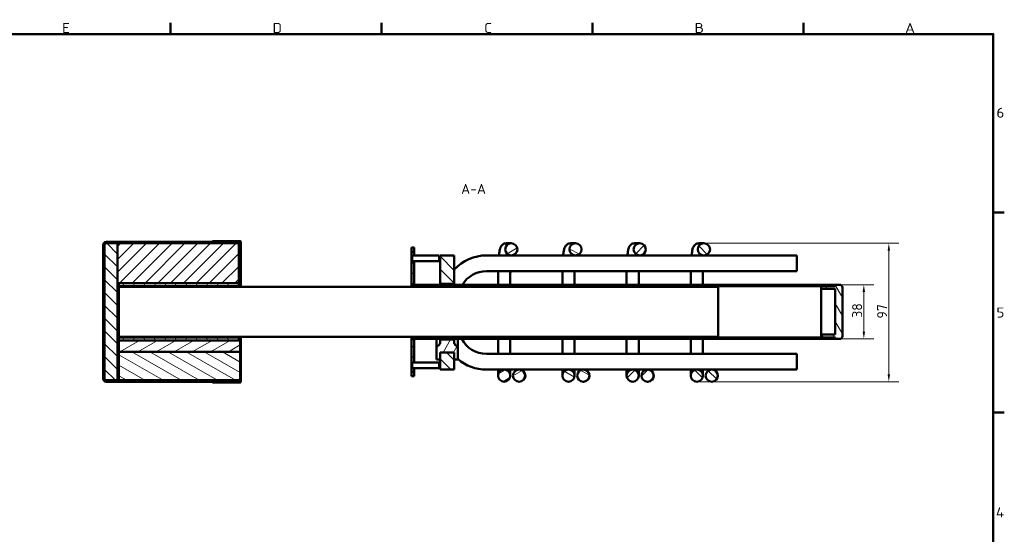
# Model space of a CAD drawing. Header units: millimetres. Extents: x 17 to 1184, y 7 to 835.
# Tile 7 of 7: x 491 to 1181, y 475 to 835. Entities that reach past the tile are written whole.
import ezdxf

# ---------------------------------------------------------------- set-up
doc = ezdxf.new("R2010")
doc.units = ezdxf.units.MM
doc.header["$LTSCALE"] = 2
for name, color, linetype, lineweight in [('Bemaßung', 7, 'Continuous', 15), ('Rahmen', 7, 'Continuous', 50), ('Schraffur', 7, 'Continuous', 18), ('Sichtbar', 7, 'Continuous', 50), ('Symbol', 7, 'Continuous', 18)]:
    doc.layers.add(name, color=color, linetype=linetype, lineweight=lineweight)
doc.styles.add('Notiztext (DIN)', font='isocpeur.ttf')
doc.styles.add('PohlCon Text gedehnt 110%', font='isocpeur.ttf', dxfattribs={"width": 1.1})
doc.styles.add('PohlCon Text normal (DIN)', font='isocpeur.ttf')
doc.dimstyles.new('POHLCON (DIN)', dxfattribs={"dimscale": 2, "dimtxt": 3.5, "dimasz": 2.55, "dimexe": 3.5, "dimexo": 1.1, "dimgap": 0.6, "dimtad": 1, "dimrnd": 1e-08, "dimtxsty": 'PohlCon Text normal (DIN)', "dimcen": 0.09, "dimdle": 10, "dimclrd": 256, "dimclre": 256, "dimclrt": 256, "dimadec": 1, "dimazin": 2, "dimtfac": 0.771429, "dimtmove": 0, "dimatfit": 3, "dimfxl": 1, "dimtolj": 1, "dimlwd": -1, "dimlwe": -1, "dimarcsym": 0})
pattern_1 = [(45, (0, 0), (-4.490128, 4.490128), [])]
pattern_2 = [(135.0002, (0, 0), (-4.49011, -4.490145), [])]
pattern_3 = [(60, (0, 0), (-5.49926, 3.175002), [])]
pattern_4 = [(120.0002, (0, 0), (-5.49925, -3.175017), [])]
pattern_5 = [(30, (0, 0), (-3.175002, 5.49926), [])]
pattern_6 = [(150.00025, (0, 0), (-3.174976, -5.499275), [])]

# ---------------------------------------------------------------- blocks, each defined once
blk = doc.blocks.new('Ränder Vorgaberahmen')
at = {"layer": 'Rahmen'}
for p, q in [((298.25, 412.5), (298.25, 416.4)), ((372.19, 412.5), (372.19, 416.4)), ((446.12, 412.5), (446.12, 416.4)), ((520.06, 412.5), (520.06, 416.4)), ((586.5, 350), (590.4, 350)), ((586.5, 280), (590.4, 280))]:
    blk.add_line(p, q, dxfattribs=at)
at = {"layer": 'Rahmen', "flags": 128}
blk.add_lwpolyline([(12.5, 7.5), (12.5, 412.5), (586.5, 412.5), (586.5, 7.5), (12.5, 7.5)], dxfattribs=at)
at = {"layer": 'Symbol', "char_height": 3.5, "attachment_point": 7, "style": 'PohlCon Text gedehnt 110%'}
for s, insert in [('E', (260.27, 412.9)), ('D', (334.01, 412.9)), ('C', (408.14, 412.9)), ('B', (481.89, 412.9)), ('A', (555.63, 412.9)), ('6', (587.63, 383.25)), ('5', (587.63, 313.25)), ('4', (587.45, 243.25))]:
    blk.add_mtext(s, dxfattribs=dict(at, insert=insert))
blk = doc.blocks.new('*D17')
at = {"layer": 'Bemaßung', "transparency": 16777216}
for p, q in [((1064.58, 649.5), (1089.38, 649.5)), ((1082.38, 616.6), (1082.38, 644.4)), ((1064.58, 611.5), (1089.38, 611.5))]:
    blk.add_line(p, q, dxfattribs=at)
for points in [[(1081.53, 644.4), (1083.23, 644.4), (1082.38, 649.5)], [(1081.53, 616.6), (1083.23, 616.6), (1082.38, 611.5)]]:
    blk.add_solid(points, dxfattribs=at)
at = {"layer": 'Defpoints', "color": 0, "transparency": 16777216}
for p in [(1062.38, 649.5), (1082.38, 649.5), (1062.38, 611.5)]:
    blk.add_point(p, dxfattribs=at)
at = {"layer": 'Bemaßung', "transparency": 16777216, "insert": (1074.18, 626.3), "char_height": 7, "attachment_point": 1, "rotation": 90, "style": 'PohlCon Text normal (DIN)'}
blk.add_mtext('\\A1;38', dxfattribs=at)
blk = doc.blocks.new('*D25')
at = {"layer": 'Bemaßung', "transparency": 16777216}
for p, q in [((972.52, 678.5), (1106.88, 678.5)), ((1099.88, 586.6), (1099.88, 673.4)), ((967.58, 581.5), (1106.88, 581.5))]:
    blk.add_line(p, q, dxfattribs=at)
for points in [[(1099.03, 673.4), (1100.73, 673.4), (1099.88, 678.5)], [(1099.03, 586.6), (1100.73, 586.6), (1099.88, 581.5)]]:
    blk.add_solid(points, dxfattribs=at)
at = {"layer": 'Defpoints', "color": 0, "transparency": 16777216}
for p in [(970.32, 678.5), (1099.88, 678.5), (965.38, 581.5)]:
    blk.add_point(p, dxfattribs=at)
at = {"layer": 'Bemaßung', "transparency": 16777216, "insert": (1091.68, 625.8), "char_height": 7, "attachment_point": 1, "rotation": 90, "style": 'PohlCon Text normal (DIN)'}
blk.add_mtext('\\A1;97', dxfattribs=at)

msp = doc.modelspace()

# ---------------------------------------------------------------- hatches: boundary and pattern name
at = {"layer": 'Schraffur'}
h = msp.add_hatch(dxfattribs=at)
h.set_pattern_fill('ANSI31', color=256, scale=50.8, angle=14.999978, style=0)
h.set_pattern_definition(pattern_3)
edge = h.paths.add_edge_path()
edge.add_ellipse((551.378, 677.501), major_axis=(-2, 0), ratio=1, start_angle=270, end_angle=360)
edge.add_line((549.378, 677.501), (549.378, 655.501))
edge.add_line((549.378, 655.501), (549.378, 605.501))
edge.add_line((549.378, 605.501), (549.378, 583.501))
edge.add_ellipse((551.378, 583.501), major_axis=(0, -2), ratio=1, start_angle=270, end_angle=360)
edge.add_line((551.378, 581.501), (645.378, 581.501))
edge.add_line((645.378, 581.501), (645.378, 582.501))
edge.add_line((645.378, 582.501), (560.378, 582.501))
edge.add_line((560.378, 582.501), (559.378, 582.501))
edge.add_line((559.378, 582.501), (551.378, 582.501))
edge.add_ellipse((551.378, 583.501), major_axis=(-1, 0), ratio=1, start_angle=0, end_angle=90, ccw=False)
edge.add_line((550.378, 583.501), (550.378, 677.501))
edge.add_ellipse((551.378, 677.501), major_axis=(0, 1), ratio=1, start_angle=0, end_angle=90, ccw=False)
edge.add_line((551.378, 678.501), (559.378, 678.501))
edge.add_line((559.378, 678.501), (644.378, 678.501))
edge.add_line((644.378, 678.501), (645.378, 678.501))
edge.add_line((645.378, 678.501), (645.378, 679.501))
edge.add_line((645.378, 679.501), (551.378, 679.501))
h = msp.add_hatch(dxfattribs=at)
h.set_pattern_fill('ANSI31', color=256, scale=50.8, angle=90.00021, style=0)
h.set_pattern_definition(pattern_2)
h.paths.add_polyline_path([(559.378, 582.501), (559.378, 618.001), (559.378, 643.001), (559.378, 650.501), (559.378, 678.501), (551.378, 678.501), (550.378, 678.501), (550.378, 677.501), (550.378, 583.501), (550.378, 582.501), (551.378, 582.501)])
h = msp.add_hatch(dxfattribs=at)
h.set_pattern_fill('ANSI31', color=256, scale=50.8, style=0)
h.set_pattern_definition(pattern_1)
h.paths.add_polyline_path([(559.378, 650.501), (560.378, 650.501), (644.378, 650.501), (644.378, 678.501), (559.378, 678.501)])
h = msp.add_hatch(dxfattribs=at)
h.set_pattern_fill('ANSI31', color=256, scale=50.8, angle=90.00021, style=0)
h.set_pattern_definition(pattern_2)
edge = h.paths.add_edge_path()
edge.add_line((645.878, 581.502), (645.878, 613.001))
edge.add_line((645.878, 613.001), (645.378, 613.001))
edge.add_line((645.378, 613.001), (645.378, 610.501))
edge.add_line((645.378, 610.501), (645.378, 602.501))
edge.add_line((645.378, 602.501), (645.378, 582.501))
edge.add_line((645.378, 582.501), (645.378, 581.502))
edge.add_ellipse((645.377, 581.502), major_axis=(0, -0.001), ratio=1, start_angle=0, end_angle=90, ccw=False)
edge.add_line((645.377, 581.501), (625.878, 581.501))
edge.add_line((625.878, 581.501), (625.878, 581.001))
edge.add_line((625.878, 581.001), (645.377, 581.001))
edge.add_ellipse((645.377, 581.502), major_axis=(0.501, 0), ratio=1, start_angle=270, end_angle=360)
edge = h.paths.add_edge_path()
edge.add_line((645.878, 648.001), (645.878, 679.5))
edge.add_ellipse((645.377, 679.5), major_axis=(0, 0.501), ratio=1, start_angle=270, end_angle=360)
edge.add_line((645.377, 680.001), (625.878, 680.001))
edge.add_line((625.878, 680.001), (625.878, 679.501))
edge.add_line((625.878, 679.501), (645.377, 679.501))
edge.add_ellipse((645.377, 679.5), major_axis=(0.001, 0), ratio=1, start_angle=0, end_angle=90, ccw=False)
edge.add_line((645.378, 679.5), (645.378, 678.501))
edge.add_line((645.378, 678.501), (645.378, 648.001))
edge.add_line((645.378, 648.001), (645.878, 648.001))
h = msp.add_hatch(dxfattribs=at)
h.set_pattern_fill('ANSI31', color=256, scale=50.8, angle=-14.999978, style=0)
h.set_pattern_definition(pattern_5)
edge = h.paths.add_edge_path()
edge.add_ellipse((835.316, 674.251), major_axis=(-4.263, 0), ratio=0.9969173, start_angle=0, end_angle=360)
edge = h.paths.add_edge_path()
edge.add_ellipse((830.378, 585.751), major_axis=(4.25, 0), ratio=1, start_angle=0, end_angle=360)
edge = h.paths.add_edge_path()
edge.add_ellipse((840.769, 585.751), major_axis=(-4.25, 0), ratio=0.9999619, start_angle=0, end_angle=360)
h = msp.add_hatch(dxfattribs=at)
h.set_pattern_fill('ANSI31', color=256, scale=50.8, angle=105.000246, style=0)
h.set_pattern_definition(pattern_6)
edge = h.paths.add_edge_path()
edge.add_ellipse((880.316, 674.251), major_axis=(-4.263, 0), ratio=0.9969173, start_angle=0, end_angle=360)
edge = h.paths.add_edge_path()
edge.add_ellipse((875.378, 585.751), major_axis=(4.25, 0), ratio=1, start_angle=0, end_angle=360)
edge = h.paths.add_edge_path()
edge.add_ellipse((885.769, 585.751), major_axis=(-4.25, 0), ratio=0.9999619, start_angle=0, end_angle=360)
h = msp.add_hatch(dxfattribs=at)
h.set_pattern_fill('ANSI31', color=256, scale=50.8, style=0)
h.set_pattern_definition(pattern_1)
edge = h.paths.add_edge_path()
edge.add_ellipse((925.316, 674.251), major_axis=(-4.263, 0), ratio=0.9969173, start_angle=0, end_angle=360)
edge = h.paths.add_edge_path()
edge.add_ellipse((920.378, 585.751), major_axis=(4.25, 0), ratio=1, start_angle=0, end_angle=360)
edge = h.paths.add_edge_path()
edge.add_ellipse((930.769, 585.751), major_axis=(-4.25, 0), ratio=0.9999619, start_angle=0, end_angle=360)
h = msp.add_hatch(dxfattribs=at)
h.set_pattern_fill('ANSI31', color=256, scale=50.8, angle=90.00021, style=0)
h.set_pattern_definition(pattern_2)
edge = h.paths.add_edge_path()
edge.add_ellipse((970.316, 674.251), major_axis=(-4.263, 0), ratio=0.9969173, start_angle=0, end_angle=360)
edge = h.paths.add_edge_path()
edge.add_ellipse((965.378, 585.751), major_axis=(4.25, 0), ratio=1, start_angle=0, end_angle=360)
edge = h.paths.add_edge_path()
edge.add_ellipse((975.769, 585.751), major_axis=(-4.25, 0), ratio=0.9999619, start_angle=0, end_angle=360)
h = msp.add_hatch(dxfattribs=at)
h.set_pattern_fill('ANSI31', color=256, scale=50.8, angle=105.000246, style=0)
h.set_pattern_definition(pattern_6)
edge = h.paths.add_edge_path()
edge.add_line((767.378, 588.501), (765.378, 588.501))
edge.add_line((765.378, 588.501), (765.378, 591.051))
edge.add_line((765.378, 591.051), (765.885, 591.051))
edge.add_ellipse((769.378, 593.001), major_axis=(-2, 3.464), ratio=1, start_angle=89.176396, end_angle=90)
edge.add_line((765.914, 591.001), (767.378, 591.001))
edge.add_line((767.378, 591.001), (767.378, 588.501))
edge = h.paths.add_edge_path()
edge.add_line((767.378, 672.501), (765.378, 672.501))
edge.add_line((765.378, 672.501), (765.378, 669.951))
edge.add_line((765.378, 669.951), (765.885, 669.951))
edge.add_ellipse((769.378, 668.001), major_axis=(1.95, 3.492), ratio=1, start_angle=89.176396, end_angle=90, ccw=False)
edge.add_line((765.914, 670.001), (767.378, 670.001))
edge.add_line((767.378, 670.001), (767.378, 672.501))
edge = h.paths.add_edge_path()
edge.add_line((765.378, 666.051), (765.378, 665.501))
edge.add_line((765.378, 665.501), (765.378, 649.751))
edge.add_line((765.378, 649.751), (767.378, 649.751))
edge.add_line((767.378, 649.751), (767.378, 666.001))
edge.add_line((767.378, 666.001), (765.914, 666.001))
edge.add_ellipse((769.378, 668.001), major_axis=(-2, 3.464), ratio=1, start_angle=89.176396, end_angle=90, ccw=False)
edge.add_line((765.885, 666.051), (765.378, 666.051))
edge = h.paths.add_edge_path()
edge.add_line((765.378, 611.251), (765.378, 595.501))
edge.add_line((765.378, 595.501), (765.378, 594.951))
edge.add_line((765.378, 594.951), (765.885, 594.951))
edge.add_ellipse((769.378, 593.001), major_axis=(1.95, 3.492), ratio=1, start_angle=89.176396, end_angle=90, ccw=False)
edge.add_line((765.914, 595.001), (767.378, 595.001))
edge.add_line((767.378, 595.001), (767.378, 611.251))
edge.add_line((767.378, 611.251), (765.378, 611.251))
h = msp.add_hatch(dxfattribs=at)
h.set_pattern_fill('ANSI31', color=256, scale=50.8, angle=90.00021, style=0)
h.set_pattern_definition(pattern_2)
h.paths.add_polyline_path([(785.378, 670.001), (785.378, 650.001), (795.378, 650.001), (795.378, 670.001)])
h.paths.add_polyline_path([(795.378, 590.001), (795.378, 597.301), (795.378, 602.001), (785.378, 602.001), (785.378, 597.301), (785.378, 590.001)])
h = msp.add_hatch(dxfattribs=at)
h.set_pattern_fill('ANSI31', color=256, scale=50.8, angle=-14.999978, style=0)
h.set_pattern_definition(pattern_5)
h.paths.add_polyline_path([(765.308, 595.501), (765.378, 595.501), (765.378, 611.251), (765.378, 611.501), (765.378, 612.501), (765.378, 613.001), (765.308, 613.001)])
h.paths.add_polyline_path([(765.378, 648.001), (765.378, 648.501), (765.378, 649.501), (765.378, 649.751), (765.378, 665.501), (765.308, 665.501), (765.308, 648.001)])
h = msp.add_hatch(dxfattribs=at)
h.set_pattern_fill('ANSI31', color=256, scale=50.8, angle=14.999978, style=0)
h.set_pattern_definition(pattern_3)
h.paths.add_polyline_path([(549.378, 655.501), (549.278, 655.501), (549.278, 605.501), (549.378, 605.501)])
h = msp.add_hatch(dxfattribs=at)
h.set_pattern_fill('ANSI31', color=256, scale=50.8, angle=75.000175, style=0)
h.set_pattern_definition(pattern_4)
h.paths.add_polyline_path([(560.378, 650.501), (560.378, 648.501), (644.378, 648.501), (644.378, 650.501)])
h.paths.add_polyline_path([(560.378, 612.501), (560.378, 610.501), (644.378, 610.501), (644.378, 612.501)])
h = msp.add_hatch(dxfattribs=at)
h.set_pattern_fill('ANSI31', color=256, scale=50.8, style=0)
h.set_pattern_definition(pattern_1)
edge = h.paths.add_edge_path()
edge.add_ellipse((1061.878, 649.001), major_axis=(0.5, 0), ratio=1, start_angle=270, end_angle=360)
edge.add_line((1062.378, 649.001), (1062.378, 649.501))
edge.add_line((1062.378, 649.501), (765.378, 649.501))
edge.add_line((765.378, 649.501), (765.378, 648.501))
edge.add_line((765.378, 648.501), (1061.878, 648.501))
edge = h.paths.add_edge_path()
edge.add_ellipse((1061.878, 612.001), major_axis=(0, 0.5), ratio=1, start_angle=270, end_angle=360)
edge.add_line((1061.878, 612.501), (765.378, 612.501))
edge.add_line((765.378, 612.501), (765.378, 611.501))
edge.add_line((765.378, 611.501), (1062.378, 611.501))
edge.add_line((1062.378, 611.501), (1062.378, 612.001))
h = msp.add_hatch(dxfattribs=at)
h.set_pattern_fill('ANSI31', color=256, scale=50.8, angle=75.000175, style=0)
h.set_pattern_definition(pattern_4)
edge = h.paths.add_edge_path()
edge.add_line((1062.378, 646.501), (1062.378, 614.501))
edge.add_line((1062.378, 614.501), (1052.378, 614.501))
edge.add_line((1052.378, 614.501), (1052.378, 613.501))
edge.add_ellipse((1053.378, 613.501), major_axis=(0, -1), ratio=1, start_angle=270, end_angle=360)
edge.add_line((1053.378, 612.501), (1061.878, 612.501))
edge.add_line((1061.878, 612.501), (1062.378, 612.501))
edge.add_line((1062.378, 612.501), (1062.378, 612.001))
edge.add_line((1062.378, 612.001), (1062.378, 611.501))
edge.add_line((1062.378, 611.501), (1065.378, 611.501))
edge.add_ellipse((1065.378, 613.501), major_axis=(2, 0), ratio=1, start_angle=270, end_angle=360)
edge.add_line((1067.378, 613.501), (1067.378, 647.501))
edge.add_ellipse((1065.378, 647.501), major_axis=(0, 2), ratio=1, start_angle=270, end_angle=360)
edge.add_line((1065.378, 649.501), (1062.378, 649.501))
edge.add_line((1062.378, 649.501), (1062.378, 649.001))
edge.add_line((1062.378, 649.001), (1062.378, 648.501))
edge.add_line((1062.378, 648.501), (1061.878, 648.501))
edge.add_line((1061.878, 648.501), (1053.378, 648.501))
edge.add_ellipse((1053.378, 647.501), major_axis=(-1, 0), ratio=1, start_angle=270, end_angle=360)
edge.add_line((1052.378, 647.501), (1052.378, 646.501))
edge.add_line((1052.378, 646.501), (1062.378, 646.501))
h = msp.add_hatch(dxfattribs=at)
h.set_pattern_fill('ANSI31', color=256, scale=50.8, style=0)
h.set_pattern_definition(pattern_1)
h.paths.add_polyline_path([(559.378, 618.001), (560.378, 618.001), (560.378, 634.306), (560.378, 643.001), (559.378, 643.001)])
h = msp.add_hatch(dxfattribs=at)
h.set_pattern_fill('ANSI31', color=256, scale=50.8, angle=-14.999978, style=0)
h.set_pattern_definition(pattern_5)
h.paths.add_polyline_path([(560.378, 610.501), (560.378, 602.501), (645.378, 602.501), (645.378, 610.501), (644.378, 610.501)])
h = msp.add_hatch(dxfattribs=at)
h.set_pattern_fill('ANSI31', color=256, scale=50.8, angle=14.999978, style=0)
h.set_pattern_definition(pattern_3)
edge = h.paths.add_edge_path()
edge.add_line((797.878, 597.001), (797.878, 604.673))
edge.add_ellipse((795.878, 604.673), major_axis=(0, 2), ratio=1, start_angle=270, end_angle=315)
edge.add_line((797.292, 606.087), (795.964, 607.415))
edge.add_ellipse((797.378, 608.829), major_axis=(-1.414, 1.414), ratio=1, start_angle=45, end_angle=90, ccw=False)
edge.add_line((795.378, 608.829), (795.378, 610.701))
edge.add_ellipse((795.078, 610.701), major_axis=(0, 0.3), ratio=1, start_angle=270, end_angle=360)
edge.add_line((795.078, 611.001), (785.678, 611.001))
edge.add_ellipse((785.678, 610.701), major_axis=(-0.3, 0), ratio=1, start_angle=270, end_angle=360)
edge.add_line((785.378, 610.701), (785.378, 608.829))
edge.add_ellipse((783.378, 608.829), major_axis=(0, -2), ratio=1, start_angle=45, end_angle=90, ccw=False)
edge.add_line((784.792, 607.415), (783.464, 606.087))
edge.add_ellipse((784.878, 604.673), major_axis=(-1.414, -1.414), ratio=1, start_angle=270, end_angle=315)
edge.add_line((782.878, 604.673), (782.878, 597.001))
edge.add_line((782.878, 597.001), (785.078, 597.001))
edge.add_ellipse((785.078, 597.301), major_axis=(0.3, 0), ratio=1, start_angle=270, end_angle=360)
edge.add_line((785.378, 597.301), (785.378, 602.001))
edge.add_line((785.378, 602.001), (795.378, 602.001))
edge.add_line((795.378, 602.001), (795.378, 597.301))
edge.add_ellipse((795.678, 597.301), major_axis=(0, -0.3), ratio=1, start_angle=270, end_angle=360)
edge.add_line((795.678, 597.001), (797.878, 597.001))
h = msp.add_hatch(dxfattribs=at)
h.set_pattern_fill('ANSI31', color=256, scale=50.8, angle=105.000246, style=0)
h.set_pattern_definition(pattern_6)
h.paths.add_polyline_path([(645.378, 602.501), (560.378, 602.501), (560.378, 582.501), (645.378, 582.501)])

# ---------------------------------------------------------------- linework, layer by layer
at = {"layer": 'Sichtbar'}
for p, q in [((549.378, 677.501), (549.378, 583.501)), ((559.378, 678.501), (550.378, 678.501)), ((550.378, 678.501), (550.378, 582.501)), ((550.378, 583.501), (550.378, 677.501)), ((645.378, 679.501), (551.378, 679.501)), ((551.378, 678.501), (645.378, 678.501)), ((644.378, 678.501), (559.378, 678.501)), ((559.378, 678.501), (559.378, 650.501)), ((559.378, 582.501), (559.378, 678.501)), ((645.377, 680.001), (625.878, 680.001)), ((625.878, 680.001), (625.878, 679.501)), ((625.878, 679.501), (645.377, 679.501)), ((644.378, 650.501), (644.378, 678.501)), ((645.378, 677.501), (644.378, 677.501)), ((645.378, 678.501), (645.378, 679.501)), ((645.378, 679.5), (645.378, 648.001)), ((645.878, 648.001), (645.878, 679.5)), ((835.316, 678.501), (831.947, 678.501)), ((880.316, 678.501), (876.947, 678.501)), ((925.316, 678.501), (921.947, 678.501)), ((970.316, 678.501), (966.947, 678.501)), ((765.378, 672.501), (765.378, 675.501)), ((765.378, 675.501), (767.378, 675.501)), ((767.378, 672.501), (765.378, 672.501)), ((765.378, 672.501), (765.378, 669.951)), ((765.378, 669.951), (765.885, 669.951)), ((765.378, 666.051), (765.378, 669.951)), ((765.914, 666.001), (765.914, 670.001)), ((765.914, 670.001), (784.842, 670.001)), ((767.378, 675.501), (767.378, 672.501)), ((767.378, 670.001), (767.378, 672.501)), ((784.842, 670.001), (784.842, 666.001)), ((785.378, 670.001), (785.378, 650.001)), ((795.378, 670.001), (785.378, 670.001)), ((795.378, 650.001), (795.378, 670.001)), ((832.168, 670.001), (817.878, 670.001)), ((835.316, 670.001), (832.168, 670.001)), ((877.168, 670.001), (835.316, 670.001)), ((880.316, 670.001), (877.168, 670.001)), ((922.168, 670.001), (880.316, 670.001)), ((925.316, 670.001), (922.168, 670.001)), ((967.168, 670.001), (925.316, 670.001)), ((970.316, 670.001), (967.168, 670.001)), ((1035.378, 670.001), (970.316, 670.001)), ((1035.378, 670.001), (1035.378, 659.001)), ((765.378, 665.501), (765.308, 665.501)), ((765.308, 665.501), (765.308, 648.001)), ((765.378, 666.051), (765.378, 649.751)), ((765.885, 666.051), (765.378, 666.051)), ((765.378, 648.001), (765.378, 665.501)), ((765.914, 666.001), (784.842, 666.001)), ((767.378, 649.751), (767.378, 666.001)), ((549.378, 655.501), (549.278, 655.501)), ((549.278, 655.501), (549.278, 605.501)), ((549.378, 605.501), (549.378, 655.501)), ((1035.378, 659.001), (817.878, 659.001)), ((559.378, 650.501), (644.378, 650.501)), ((560.378, 649.415), (559.378, 649.415)), ((560.378, 650.501), (560.378, 648.501)), ((644.378, 650.501), (560.378, 650.501)), ((644.378, 648.501), (644.378, 650.501)), ((765.378, 649.751), (767.378, 649.751)), ((1062.378, 649.501), (765.378, 649.501)), ((765.378, 649.501), (765.378, 648.501)), ((767.378, 649.751), (767.378, 649.501)), ((785.378, 650.001), (795.378, 650.001)), ((785.378, 649.501), (785.378, 650.001)), ((795.378, 650.001), (795.378, 649.501)), ((826.128, 654.251), (826.128, 649.501)), ((834.628, 654.251), (834.628, 649.501)), ((871.128, 654.251), (871.128, 649.501)), ((879.628, 654.251), (879.628, 649.501)), ((916.128, 654.251), (916.128, 649.501)), ((924.628, 654.251), (924.628, 649.501)), ((961.128, 654.251), (961.128, 649.501)), ((969.628, 654.251), (969.628, 649.501)), ((1062.378, 649.001), (1062.378, 649.501)), ((1065.378, 649.501), (1062.378, 649.501)), ((1062.378, 649.501), (1062.378, 648.501)), ((560.378, 643.001), (559.378, 643.001)), ((559.378, 643.001), (559.378, 618.001)), ((560.378, 648.501), (644.378, 648.501)), ((560.378, 648.001), (560.378, 648.501)), ((560.378, 648.001), (560.378, 613.001)), ((980.378, 648.001), (560.378, 648.001)), ((644.378, 648.501), (644.378, 648.001)), ((765.378, 648.501), (1061.878, 648.501)), ((980.378, 613.001), (980.378, 648.001)), ((1052.378, 647.501), (1052.378, 646.501)), ((1052.378, 646.501), (1062.378, 646.501)), ((1052.378, 614.501), (1052.378, 646.501)), ((1062.378, 648.501), (1053.378, 648.501)), ((1062.378, 646.501), (1062.378, 614.501)), ((1067.378, 613.501), (1067.378, 647.501)), ((559.378, 618.001), (560.378, 618.001)), ((1062.378, 614.501), (1052.378, 614.501)), ((1052.378, 614.501), (1052.378, 613.501)), ((560.378, 611.587), (559.378, 611.587)), ((560.378, 610.501), (559.378, 610.501)), ((560.378, 612.501), (560.378, 613.001)), ((980.378, 613.001), (560.378, 613.001)), ((560.378, 612.501), (560.378, 610.501)), ((644.378, 612.501), (560.378, 612.501)), ((560.378, 610.501), (644.378, 610.501)), ((560.378, 610.501), (560.378, 602.501)), ((645.378, 610.501), (560.378, 610.501)), ((644.378, 613.001), (644.378, 612.501)), ((644.378, 610.501), (644.378, 612.501)), ((645.378, 613.001), (645.378, 581.502)), ((645.378, 602.501), (645.378, 610.501)), ((645.878, 581.502), (645.878, 613.001)), ((765.308, 613.001), (765.308, 595.501)), ((765.378, 595.501), (765.378, 613.001)), ((1061.878, 612.501), (765.378, 612.501)), ((765.378, 612.501), (765.378, 611.501)), ((765.378, 611.501), (1062.378, 611.501)), ((765.378, 611.251), (765.378, 594.951)), ((767.378, 611.251), (765.378, 611.251)), ((767.378, 611.501), (767.378, 611.251)), ((767.378, 595.001), (767.378, 611.251)), ((782.878, 611.501), (782.878, 607.501)), ((782.878, 607.501), (782.878, 604.673)), ((784.792, 607.415), (783.464, 606.087)), ((785.378, 611.501), (785.378, 610.701)), ((785.378, 610.701), (785.378, 608.829)), ((795.078, 611.001), (785.678, 611.001)), ((795.378, 610.701), (795.378, 611.501)), ((795.378, 608.829), (795.378, 610.701)), ((797.292, 606.087), (795.964, 607.415)), ((797.878, 607.501), (797.878, 611.501)), ((797.878, 604.673), (797.878, 607.501)), ((826.128, 611.501), (826.128, 605.751)), ((834.628, 611.501), (834.628, 605.751)), ((871.128, 611.501), (871.128, 605.751)), ((879.628, 611.501), (879.628, 605.751)), ((916.128, 611.501), (916.128, 605.751)), ((924.628, 611.501), (924.628, 605.751)), ((961.128, 611.501), (961.128, 605.751)), ((969.628, 611.501), (969.628, 605.751)), ((1053.378, 612.501), (1062.378, 612.501)), ((1062.378, 612.501), (1062.378, 611.501)), ((1062.378, 611.501), (1062.378, 612.001)), ((1062.378, 611.501), (1065.378, 611.501)), ((549.278, 605.501), (549.378, 605.501)), ((560.378, 602.501), (645.378, 602.501)), ((645.378, 602.501), (560.378, 602.501)), ((560.378, 602.501), (560.378, 582.501)), ((645.378, 582.501), (645.378, 602.501)), ((782.878, 604.673), (782.878, 597.001)), ((785.378, 597.301), (785.378, 602.001)), ((785.378, 602.001), (795.378, 602.001)), ((795.378, 602.001), (785.378, 602.001)), ((785.378, 602.001), (785.378, 590.001)), ((795.378, 602.001), (795.378, 597.301)), ((795.378, 590.001), (795.378, 602.001)), ((797.878, 597.001), (797.878, 604.673)), ((817.878, 601.001), (1035.378, 601.001)), ((826.128, 605.751), (826.128, 601.001)), ((834.628, 601.001), (834.628, 605.751)), ((871.128, 605.751), (871.128, 601.001)), ((879.628, 601.001), (879.628, 605.751)), ((916.128, 605.751), (916.128, 601.001)), ((924.628, 601.001), (924.628, 605.751)), ((961.128, 605.751), (961.128, 601.001)), ((969.628, 601.001), (969.628, 605.751)), ((1035.378, 590.001), (1035.378, 601.001)), ((765.308, 595.501), (765.378, 595.501)), ((765.378, 594.951), (765.885, 594.951)), ((765.378, 591.051), (765.378, 594.951)), ((765.914, 591.001), (765.914, 595.001)), ((765.914, 595.001), (784.842, 595.001)), ((782.878, 597.001), (785.078, 597.001)), ((784.842, 595.001), (784.842, 591.001)), ((795.678, 597.001), (797.878, 597.001)), ((765.885, 591.051), (765.378, 591.051)), ((765.378, 591.051), (765.378, 588.501)), ((767.378, 588.501), (765.378, 588.501)), ((765.378, 585.501), (765.378, 588.501)), ((765.914, 591.001), (784.842, 591.001)), ((767.378, 588.501), (767.378, 591.001)), ((767.378, 588.501), (767.378, 585.501)), ((785.378, 590.001), (795.378, 590.001)), ((817.878, 590.001), (840.769, 590.001)), ((826.128, 590.001), (826.128, 585.751)), ((834.628, 585.751), (834.628, 590.001)), ((840.922, 590.001), (840.769, 590.001)), ((840.922, 590.001), (885.769, 590.001)), ((871.128, 590.001), (871.128, 585.751)), ((879.628, 585.751), (879.628, 590.001)), ((885.922, 590.001), (885.769, 590.001)), ((885.922, 590.001), (930.769, 590.001)), ((916.128, 590.001), (916.128, 585.751)), ((924.628, 585.751), (924.628, 590.001)), ((930.922, 590.001), (930.769, 590.001)), ((930.922, 590.001), (975.769, 590.001)), ((961.128, 590.001), (961.128, 585.751)), ((969.628, 585.751), (969.628, 590.001)), ((975.922, 590.001), (975.769, 590.001)), ((975.922, 590.001), (1035.378, 590.001)), ((550.378, 582.501), (559.378, 582.501)), ((645.378, 582.501), (551.378, 582.501)), ((551.378, 581.501), (645.378, 581.501)), ((560.378, 582.501), (645.378, 582.501)), ((645.377, 581.501), (625.878, 581.501)), ((625.878, 581.501), (625.878, 581.001)), ((625.878, 581.001), (645.377, 581.001)), ((645.378, 581.501), (645.378, 582.501)), ((767.378, 585.501), (765.378, 585.501)), ((840.922, 581.501), (840.769, 581.501)), ((885.922, 581.501), (885.769, 581.501)), ((930.922, 581.501), (930.769, 581.501)), ((975.922, 581.501), (975.769, 581.501))]:
    msp.add_line(p, q, dxfattribs=at)
for centre in [(830.378, 585.751), (875.378, 585.751), (920.378, 585.751), (965.378, 585.751)]:
    msp.add_circle(centre, 4.25, dxfattribs=at)
for centre, radius, start, end in [((551.378, 677.501), 2, 90, 180), ((551.378, 677.501), 1, 90, 180), ((645.377, 679.5), 0.501, 0, 90), ((645.377, 679.5), 0.001, 0, 90), ((769.378, 668.001), 4, 150, 210), ((781.378, 668.001), 4, 330, 30), ((817.878, 639.501), 30.5, 90, 137.536275), ((817.878, 639.501), 19.5, 90, 149.148114), ((1061.878, 649.001), 0.5, 270, 0), ((1065.378, 647.501), 2, 0, 90), ((1053.378, 647.501), 1, 90, 180), ((783.378, 608.829), 2, 315, 0), ((785.678, 610.701), 0.3, 90, 180), ((795.078, 610.701), 0.3, 0, 90), ((797.378, 608.829), 2, 180, 225), ((817.878, 620.501), 19.5, 207.486426, 270), ((1053.378, 613.501), 1, 180, 270), ((1061.878, 612.001), 0.5, 0, 90), ((1065.378, 613.501), 2, 270, 0), ((784.878, 604.673), 2, 135, 180), ((795.878, 604.673), 2, 0, 45), ((769.378, 593.001), 4, 150, 210), ((781.378, 593.001), 4, 330, 30), ((785.078, 597.301), 0.3, 270, 0), ((795.678, 597.301), 0.3, 180, 270), ((817.878, 620.501), 30.5, 229.02439, 270), ((551.378, 583.501), 2, 180, 270), ((551.378, 583.501), 1, 180, 270), ((645.377, 581.502), 0.001, 270, 0), ((645.377, 581.502), 0.501, 270, 0)]:
    msp.add_arc(centre, radius, start, end, dxfattribs=at)
for centre, major_axis, ratio in [((835.316, 674.251), (-4.263, 0), 0.9969173), ((880.316, 674.251), (-4.263, 0), 0.9969173), ((925.316, 674.251), (-4.263, 0), 0.9969173), ((970.316, 674.251), (-4.263, 0), 0.9969173), ((840.769, 585.751), (-4.25, 0), 0.9999619), ((885.769, 585.751), (-4.25, 0), 0.9999619), ((930.769, 585.751), (-4.25, 0), 0.9999619), ((975.769, 585.751), (-4.25, 0), 0.9999619)]:
    msp.add_ellipse(centre, major_axis=major_axis, ratio=ratio, dxfattribs=at)
for centre in [(840.922, 585.751), (885.922, 585.751), (930.922, 585.751), (975.922, 585.751)]:
    msp.add_ellipse(centre, major_axis=(0, 4.25), ratio=0.9999619, start_param=3.1415927, end_param=6.2831853, dxfattribs=at)
for points, knots in [([(831.947, 678.501), (831.451, 678.501), (830.96, 678.411), (830.072, 678.11), (829.691, 677.893), (829.014, 677.41), (828.755, 677.144), (828.296, 676.602), (828.136, 676.341), (827.807, 675.748), (827.695, 675.46), (827.317, 674.391), (827.197, 673.731), (826.929, 672.072), (826.814, 671.106), (826.71, 670.001)], [3.14159265, 3.14159265, 3.14159265, 3.14159265, 3.16825759, 3.16825759, 3.19756367, 3.19756367, 3.23409092, 3.23409092, 3.28217688, 3.28217688, 3.35985204, 3.35985204, 3.59382512, 3.59382512, 3.83727159, 3.83727159, 3.83727159, 3.83727159]), ([(876.947, 678.501), (876.451, 678.501), (875.96, 678.411), (875.072, 678.11), (874.691, 677.893), (874.014, 677.41), (873.755, 677.144), (873.296, 676.602), (873.136, 676.341), (872.807, 675.748), (872.695, 675.46), (872.317, 674.391), (872.197, 673.731), (871.929, 672.072), (871.814, 671.106), (871.71, 670.001)], [3.14159265, 3.14159265, 3.14159265, 3.14159265, 3.16825759, 3.16825759, 3.19756367, 3.19756367, 3.23409092, 3.23409092, 3.28217688, 3.28217688, 3.35985204, 3.35985204, 3.59382512, 3.59382512, 3.83727159, 3.83727159, 3.83727159, 3.83727159]), ([(921.947, 678.501), (921.451, 678.501), (920.96, 678.411), (920.072, 678.11), (919.691, 677.893), (919.014, 677.41), (918.755, 677.144), (918.296, 676.602), (918.136, 676.341), (917.807, 675.748), (917.695, 675.46), (917.317, 674.391), (917.197, 673.731), (916.929, 672.072), (916.814, 671.106), (916.71, 670.001)], [3.14159265, 3.14159265, 3.14159265, 3.14159265, 3.16825759, 3.16825759, 3.19756367, 3.19756367, 3.23409092, 3.23409092, 3.28217688, 3.28217688, 3.35985204, 3.35985204, 3.59382512, 3.59382512, 3.83727159, 3.83727159, 3.83727159, 3.83727159]), ([(966.947, 678.501), (966.451, 678.501), (965.96, 678.411), (965.072, 678.11), (964.691, 677.893), (964.014, 677.41), (963.755, 677.144), (963.296, 676.602), (963.136, 676.341), (962.807, 675.748), (962.695, 675.46), (962.317, 674.391), (962.197, 673.731), (961.929, 672.072), (961.814, 671.106), (961.71, 670.001)], [3.14159265, 3.14159265, 3.14159265, 3.14159265, 3.16825759, 3.16825759, 3.19756367, 3.19756367, 3.23409092, 3.23409092, 3.28217688, 3.28217688, 3.35985204, 3.35985204, 3.59382512, 3.59382512, 3.83727159, 3.83727159, 3.83727159, 3.83727159]), ([(826.172, 659.001), (826.164, 658.608), (826.158, 658.212), (826.136, 656.638), (826.128, 655.444), (826.128, 654.251)], [4.47671638, 4.47671638, 4.47671638, 4.47671638, 4.53630292, 4.53630292, 4.71238898, 4.71238898, 4.71238898, 4.71238898]), ([(834.673, 659.001), (834.664, 658.499), (834.655, 657.993), (834.635, 656.415), (834.628, 655.333), (834.628, 654.251)], [4.46832185, 4.46832185, 4.46832185, 4.46832185, 4.54729716, 4.54729716, 4.71238898, 4.71238898, 4.71238898, 4.71238898]), ([(871.172, 659.001), (871.164, 658.608), (871.158, 658.212), (871.136, 656.638), (871.128, 655.444), (871.128, 654.251)], [4.47671638, 4.47671638, 4.47671638, 4.47671638, 4.53630292, 4.53630292, 4.71238898, 4.71238898, 4.71238898, 4.71238898]), ([(879.673, 659.001), (879.664, 658.499), (879.655, 657.993), (879.635, 656.415), (879.628, 655.333), (879.628, 654.251)], [4.46832185, 4.46832185, 4.46832185, 4.46832185, 4.54729716, 4.54729716, 4.71238898, 4.71238898, 4.71238898, 4.71238898]), ([(916.172, 659.001), (916.164, 658.608), (916.158, 658.212), (916.136, 656.638), (916.128, 655.444), (916.128, 654.251)], [4.47671638, 4.47671638, 4.47671638, 4.47671638, 4.53630292, 4.53630292, 4.71238898, 4.71238898, 4.71238898, 4.71238898]), ([(924.673, 659.001), (924.664, 658.499), (924.655, 657.993), (924.635, 656.415), (924.628, 655.333), (924.628, 654.251)], [4.46832185, 4.46832185, 4.46832185, 4.46832185, 4.54729716, 4.54729716, 4.71238898, 4.71238898, 4.71238898, 4.71238898]), ([(961.172, 659.001), (961.164, 658.608), (961.158, 658.212), (961.136, 656.638), (961.128, 655.444), (961.128, 654.251)], [4.47671638, 4.47671638, 4.47671638, 4.47671638, 4.53630292, 4.53630292, 4.71238898, 4.71238898, 4.71238898, 4.71238898]), ([(969.673, 659.001), (969.664, 658.499), (969.655, 657.993), (969.635, 656.415), (969.628, 655.333), (969.628, 654.251)], [4.46832185, 4.46832185, 4.46832185, 4.46832185, 4.54729716, 4.54729716, 4.71238898, 4.71238898, 4.71238898, 4.71238898])]:
    msp.add_open_spline(points, degree=3, knots=knots, dxfattribs=at)

# ---------------------------------------------------------------- block references
at = {"xscale": 2, "yscale": 2, "zscale": 2}
msp.add_blockref('Ränder Vorgaberahmen', (0, 0), dxfattribs=at)

# ---------------------------------------------------------------- texts
at = {"layer": 'Symbol', "insert": (800.186, 713.052), "char_height": 7, "attachment_point": 7, "style": 'Notiztext (DIN)'}
msp.add_mtext('A-A', dxfattribs=at)

# ---------------------------------------------------------------- dimensions: what is measured, and where the dimension line sits
at = {"layer": 'Bemaßung'}
for base, p1, p2, angle, picture, middle in [((1099.883, 678.501), (965.378, 581.501), (970.316, 678.501), 90, '*D25', (1099.883, 630.001)), ((1082.378, 649.501), (1062.378, 611.501), (1062.378, 649.501), 270, '*D17', (1082.378, 630.501))]:
    dim = msp.add_linear_dim(base=base, p1=p1, p2=p2, angle=angle, dimstyle='POHLCON (DIN)', override={"dimgap": 0.6, "dimdec": 2, "dimtol": 0, "dimlim": 0, "dimtp": 0, "dimtm": 0, "dimtdec": 2, "dimtofl": 0, "dimatfit": 1}, dxfattribs=at)
    dim.commit()
    dim.dimension.update_dxf_attribs({"geometry": picture, "text_midpoint": middle, "dimtype": 160})

doc.saveas('drawing.dxf')
